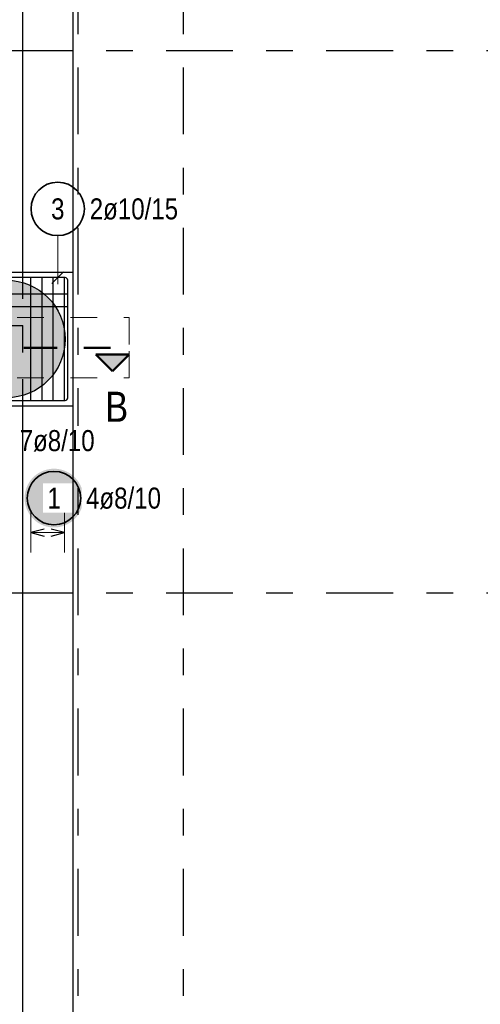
# Model space of a CAD drawing. Header units: millimetres. Extents: x -1.9 to 32.6, y 0 to 21.
# Tile 26 of 59: x 9.2 to 10.9, y 13.6 to 17.3. Entities that reach past the tile are written whole.
import ezdxf

# ---------------------------------------------------------------- set-up
doc = ezdxf.new("R2010")
doc.units = ezdxf.units.MM
for name, pattern in [('DASHDOT', [1, 0.5, -0.25, 0, -0.25]), ('DASHDOTX2', [2, 1, -0.5, 0, -0.5]), ('HIDDEN', [0.375, 0.25, -0.125])]:
    doc.linetypes.add(name, pattern=pattern)
doc.layers.add('Achsen', color=7, linetype='Continuous', lineweight=20)
doc.layers.add('nplo Bewehrung', color=7, linetype='Continuous', lineweight=20)
doc.styles.add('Arial Narrow', font='ARIALN.TTF')

msp = doc.modelspace()

# ---------------------------------------------------------------- hatches: boundary and pattern name
at = {"lineweight": 13, "true_color": 0xd7ffd7}
msp.add_hatch(color=254, dxfattribs=at).paths.add_polyline_path([(9.335429, 16.125039), (9.335409, 16.128005), (9.335349, 16.130971), (9.335249, 16.133935), (9.335109, 16.136898), (9.334929, 16.139859), (9.334709, 16.142817), (9.334449, 16.145772), (9.33415, 16.148723), (9.333811, 16.15167), (9.333432, 16.154612), (9.333013, 16.157549), (9.332555, 16.160479), (9.332058, 16.163404), (9.331521, 16.166321), (9.330944, 16.169231), (9.330329, 16.172133), (9.329674, 16.175026), (9.328981, 16.17791), (9.328249, 16.180784), (9.327478, 16.183649), (9.326668, 16.186502), (9.32582, 16.189345), (9.324934, 16.192176), (9.32401, 16.194994), (9.323048, 16.1978), (9.322048, 16.200593), (9.321011, 16.203372), (9.319936, 16.206137), (9.318824, 16.208887), (9.317675, 16.211621), (9.316489, 16.21434), (9.315267, 16.217043), (9.314008, 16.219729), (9.312713, 16.222398), (9.311383, 16.225049), (9.310016, 16.227682), (9.308615, 16.230296), (9.307178, 16.232891), (9.305706, 16.235467), (9.3042, 16.238022), (9.30266, 16.240557), (9.301085, 16.243071), (9.299477, 16.245563), (9.297835, 16.248034), (9.29616, 16.250482), (9.294453, 16.252907), (9.292712, 16.25531), (9.29094, 16.257688), (9.289135, 16.260042), (9.287299, 16.262372), (9.285432, 16.264677), (9.283534, 16.266956), (9.281605, 16.26921), (9.279646, 16.271437), (9.277657, 16.273638), (9.275639, 16.275812), (9.273592, 16.277958), (9.271516, 16.280077), (9.269411, 16.282167), (9.267278, 16.284229), (9.265118, 16.286262), (9.262931, 16.288266), (9.260717, 16.29024), (9.258476, 16.292184), (9.25621, 16.294097), (9.253917, 16.29598), (9.2516, 16.297832), (9.249258, 16.299652), (9.246892, 16.30144), (9.244501, 16.303197), (9.242087, 16.304921), (9.239651, 16.306612), (9.237191, 16.308271), (9.23471, 16.309896), (9.232206, 16.311487), (9.229682, 16.313045), (9.227137, 16.314568), (9.224571, 16.316057), (9.221986, 16.317511), (9.219381, 16.31893), (9.216757, 16.320314), (9.214115, 16.321663), (9.211455, 16.322975), (9.208778, 16.324252), (9.206083, 16.325493), (9.203372, 16.326697), (9.200646, 16.327864), (9.197903, 16.328995), (9.195146, 16.330088), (9.192374, 16.331144), (9.189588, 16.332163), (9.186789, 16.333144), (9.183976, 16.334087), (9.181152, 16.334992), (9.178315, 16.335859), (9.175467, 16.336688), (9.172608, 16.337478), (9.169738, 16.33823), (9.166859, 16.338943), (9.16397, 16.339617), (9.161072, 16.340252), (9.158167, 16.340848), (9.155253, 16.341404), (9.152332, 16.341922), (9.149405, 16.342399), (9.146471, 16.342838), (9.143532, 16.343237), (9.140587, 16.343596), (9.137638, 16.343915), (9.134685, 16.344194), (9.131728, 16.344434), (9.128769, 16.344634), (9.125807, 16.344794), (9.122843, 16.344914), (9.119878, 16.344994), (9.116912, 16.345034), (9.113945, 16.345034), (9.110979, 16.344994), (9.108014, 16.344914), (9.10505, 16.344794), (9.102088, 16.344634), (9.099129, 16.344434), (9.096172, 16.344194), (9.093219, 16.343915), (9.09027, 16.343596), (9.087326, 16.343237), (9.084386, 16.342838), (9.081453, 16.342399), (9.078525, 16.341922), (9.075604, 16.341404), (9.072691, 16.340848), (9.069785, 16.340252), (9.066887, 16.339617), (9.063998, 16.338943), (9.061119, 16.33823), (9.05825, 16.337478), (9.055391, 16.336688), (9.052542, 16.335859), (9.049706, 16.334992), (9.046881, 16.334087), (9.044069, 16.333144), (9.041269, 16.332163), (9.038483, 16.331144), (9.035711, 16.330088), (9.032954, 16.328995), (9.030212, 16.327864), (9.027485, 16.326697), (9.024774, 16.325493), (9.022079, 16.324252), (9.019402, 16.322975), (9.016742, 16.321663), (9.0141, 16.320314), (9.011476, 16.31893), (9.008871, 16.317511), (9.006286, 16.316057), (9.00372, 16.314568), (9.001175, 16.313045), (8.998651, 16.311487), (8.996148, 16.309896), (8.993666, 16.308271), (8.991207, 16.306612), (8.98877, 16.304921), (8.986356, 16.303197), (8.983966, 16.30144), (8.981599, 16.299652), (8.979257, 16.297832), (8.97694, 16.29598), (8.974648, 16.294097), (8.972381, 16.292184), (8.97014, 16.29024), (8.967926, 16.288266), (8.965739, 16.286262), (8.963579, 16.284229), (8.961446, 16.282167), (8.959342, 16.280077), (8.957265, 16.277958), (8.955218, 16.275812), (8.9532, 16.273638), (8.951211, 16.271437), (8.949252, 16.26921), (8.947323, 16.266956), (8.945425, 16.264677), (8.943558, 16.262372), (8.941722, 16.260042), (8.939917, 16.257688), (8.938145, 16.25531), (8.936405, 16.252907), (8.934697, 16.250482), (8.933022, 16.248034), (8.93138, 16.245563), (8.929772, 16.243071), (8.928197, 16.240557), (8.926657, 16.238022), (8.925151, 16.235467), (8.923679, 16.232891), (8.922242, 16.230296), (8.920841, 16.227682), (8.919475, 16.225049), (8.918144, 16.222398), (8.916849, 16.219729), (8.915591, 16.217043), (8.914368, 16.21434), (8.913182, 16.211621), (8.912033, 16.208887), (8.910921, 16.206137), (8.909847, 16.203372), (8.908809, 16.200593), (8.907809, 16.1978), (8.906847, 16.194994), (8.905923, 16.192176), (8.905037, 16.189345), (8.904189, 16.186502), (8.903379, 16.183649), (8.902608, 16.180784), (8.901876, 16.17791), (8.901183, 16.175026), (8.900528, 16.172133), (8.899913, 16.169231), (8.899337, 16.166321), (8.8988, 16.163404), (8.898302, 16.160479), (8.897844, 16.157549), (8.897425, 16.154612), (8.897046, 16.15167), (8.896707, 16.148723), (8.896408, 16.145772), (8.896148, 16.142817), (8.895928, 16.139859), (8.895748, 16.136898), (8.895609, 16.133935), (8.895509, 16.130971), (8.895449, 16.128005), (8.895429, 16.125039), (8.895449, 16.122073), (8.895509, 16.119107), (8.895609, 16.116142), (8.895748, 16.113179), (8.895928, 16.110219), (8.896148, 16.10726), (8.896408, 16.104305), (8.896707, 16.101354), (8.897046, 16.098408), (8.897425, 16.095466), (8.897844, 16.092529), (8.898302, 16.089598), (8.8988, 16.086674), (8.899337, 16.083757), (8.899913, 16.080847), (8.900528, 16.077945), (8.901183, 16.075052), (8.901876, 16.072168), (8.902608, 16.069293), (8.903379, 16.066429), (8.904189, 16.063575), (8.905037, 16.060733), (8.905923, 16.057902), (8.906847, 16.055083), (8.907809, 16.052277), (8.908809, 16.049485), (8.909847, 16.046706), (8.910921, 16.043941), (8.912033, 16.041191), (8.913182, 16.038456), (8.914368, 16.035737), (8.915591, 16.033035), (8.916849, 16.030349), (8.918144, 16.02768), (8.919475, 16.025029), (8.920841, 16.022396), (8.922242, 16.019782), (8.923679, 16.017186), (8.925151, 16.014611), (8.926657, 16.012056), (8.928197, 16.009521), (8.929772, 16.007007), (8.93138, 16.004514), (8.933022, 16.002044), (8.934697, 15.999596), (8.936405, 15.99717), (8.938145, 15.994768), (8.939917, 15.99239), (8.941722, 15.990035), (8.943558, 15.987705), (8.945425, 15.985401), (8.947323, 15.983121), (8.949252, 15.980868), (8.951211, 15.97864), (8.9532, 15.976439), (8.955218, 15.974266), (8.957265, 15.972119), (8.959342, 15.970001), (8.961446, 15.96791), (8.963579, 15.965848), (8.965739, 15.963815), (8.967926, 15.961812), (8.97014, 15.959838), (8.972381, 15.957894), (8.974648, 15.955981), (8.97694, 15.954098), (8.979257, 15.952246), (8.981599, 15.950426), (8.983966, 15.948637), (8.986356, 15.946881), (8.98877, 15.945157), (8.991207, 15.943465), (8.993666, 15.941807), (8.996148, 15.940182), (8.998651, 15.938591), (9.001175, 15.937033), (9.00372, 15.93551), (9.006286, 15.934021), (9.008871, 15.932567), (9.011476, 15.931147), (9.0141, 15.929763), (9.016742, 15.928415), (9.019402, 15.927102), (9.022079, 15.925826), (9.024774, 15.924585), (9.027485, 15.923381), (9.030212, 15.922214), (9.032954, 15.921083), (9.035711, 15.91999), (9.038483, 15.918933), (9.041269, 15.917915), (9.044069, 15.916934), (9.046881, 15.91599), (9.049706, 15.915085), (9.052542, 15.914218), (9.055391, 15.91339), (9.05825, 15.912599), (9.061119, 15.911848), (9.063998, 15.911135), (9.066887, 15.910461), (9.069785, 15.909826), (9.072691, 15.90923), (9.075604, 15.908673), (9.078525, 15.908156), (9.081453, 15.907678), (9.084386, 15.90724), (9.087326, 15.906841), (9.09027, 15.906482), (9.093219, 15.906163), (9.096172, 15.905883), (9.099129, 15.905643), (9.102088, 15.905444), (9.10505, 15.905284), (9.108014, 15.905164), (9.110979, 15.905084), (9.113945, 15.905044), (9.116912, 15.905044), (9.119878, 15.905084), (9.122843, 15.905164), (9.125807, 15.905284), (9.128769, 15.905444), (9.131728, 15.905643), (9.134685, 15.905883), (9.137638, 15.906163), (9.140587, 15.906482), (9.143532, 15.906841), (9.146471, 15.90724), (9.149405, 15.907678), (9.152332, 15.908156), (9.155253, 15.908673), (9.158167, 15.90923), (9.161072, 15.909826), (9.16397, 15.910461), (9.166859, 15.911135), (9.169738, 15.911848), (9.172608, 15.912599), (9.175467, 15.91339), (9.178315, 15.914218), (9.181152, 15.915085), (9.183976, 15.91599), (9.186789, 15.916934), (9.189588, 15.917915), (9.192374, 15.918933), (9.195146, 15.91999), (9.197903, 15.921083), (9.200646, 15.922214), (9.203372, 15.923381), (9.206083, 15.924585), (9.208778, 15.925826), (9.211455, 15.927102), (9.214115, 15.928415), (9.216757, 15.929763), (9.219381, 15.931147), (9.221986, 15.932567), (9.224571, 15.934021), (9.227137, 15.93551), (9.229682, 15.937033), (9.232206, 15.938591), (9.23471, 15.940182), (9.237191, 15.941807), (9.239651, 15.943465), (9.242087, 15.945157), (9.244501, 15.946881), (9.246892, 15.948637), (9.249258, 15.950426), (9.2516, 15.952246), (9.253917, 15.954098), (9.25621, 15.955981), (9.258476, 15.957894), (9.260717, 15.959838), (9.262931, 15.961812), (9.265118, 15.963815), (9.267278, 15.965848), (9.269411, 15.96791), (9.271516, 15.970001), (9.273592, 15.972119), (9.275639, 15.974266), (9.277657, 15.976439), (9.279646, 15.97864), (9.281605, 15.980868), (9.283534, 15.983121), (9.285432, 15.985401), (9.287299, 15.987705), (9.289135, 15.990035), (9.29094, 15.99239), (9.292712, 15.994768), (9.294453, 15.99717), (9.29616, 15.999596), (9.297835, 16.002044), (9.299477, 16.004514), (9.301085, 16.007007), (9.30266, 16.009521), (9.3042, 16.012056), (9.305706, 16.014611), (9.307178, 16.017186), (9.308615, 16.019782), (9.310016, 16.022396), (9.311383, 16.025029), (9.312713, 16.02768), (9.314008, 16.030349), (9.315267, 16.033035), (9.316489, 16.035737), (9.317675, 16.038456), (9.318824, 16.041191), (9.319936, 16.043941), (9.321011, 16.046706), (9.322048, 16.049485), (9.323048, 16.052277), (9.32401, 16.055083), (9.324934, 16.057902), (9.32582, 16.060733), (9.326668, 16.063575), (9.327478, 16.066429), (9.328249, 16.069293), (9.328981, 16.072168), (9.329674, 16.075052), (9.330329, 16.077945), (9.330944, 16.080847), (9.331521, 16.083757), (9.332058, 16.086674), (9.332555, 16.089598), (9.333013, 16.092529), (9.333432, 16.095466), (9.333811, 16.098408), (9.33415, 16.101354), (9.334449, 16.104305), (9.334709, 16.10726), (9.334929, 16.110219), (9.335109, 16.113179), (9.335249, 16.116142), (9.335349, 16.119107), (9.335409, 16.122073)])
at = {"lineweight": 25, "true_color": 0x0000ff}
msp.add_hatch(color=5, dxfattribs=at).paths.add_polyline_path([(9.512603, 16.005024), (9.575103, 16.067524), (9.450103, 16.067524)])
at = {"layer": 'Achsen', "lineweight": 25, "true_color": 0xffffff}
msp.add_hatch(color=7, dxfattribs=at).paths.add_polyline_path([(9.403509, 15.529539), (9.403442, 15.533378), (9.403241, 15.537212), (9.402907, 15.541037), (9.402439, 15.544848), (9.401838, 15.548641), (9.401106, 15.55241), (9.400242, 15.556151), (9.399248, 15.559859), (9.398126, 15.563531), (9.396876, 15.567161), (9.3955, 15.570746), (9.393999, 15.57428), (9.392377, 15.57776), (9.390634, 15.581181), (9.388772, 15.584539), (9.386795, 15.58783), (9.384703, 15.59105), (9.382501, 15.594196), (9.380191, 15.597262), (9.377774, 15.600246), (9.375255, 15.603144), (9.372637, 15.605952), (9.369922, 15.608667), (9.367114, 15.611285), (9.364216, 15.613804), (9.361232, 15.61622), (9.358166, 15.618531), (9.355021, 15.620733), (9.3518, 15.622825), (9.348509, 15.624802), (9.345151, 15.626664), (9.34173, 15.628407), (9.33825, 15.630029), (9.334716, 15.631529), (9.331132, 15.632905), (9.327501, 15.634155), (9.323829, 15.635278), (9.320121, 15.636272), (9.31638, 15.637136), (9.312611, 15.637868), (9.308818, 15.638469), (9.305007, 15.638937), (9.301183, 15.639271), (9.297348, 15.639472), (9.293509, 15.639539), (9.28967, 15.639472), (9.285836, 15.639271), (9.282011, 15.638937), (9.2782, 15.638469), (9.274408, 15.637868), (9.270639, 15.637136), (9.266898, 15.636272), (9.263189, 15.635278), (9.259517, 15.634155), (9.255887, 15.632905), (9.252303, 15.631529), (9.248768, 15.630029), (9.245288, 15.628407), (9.241867, 15.626664), (9.238509, 15.624802), (9.235218, 15.622825), (9.231998, 15.620733), (9.228853, 15.618531), (9.225787, 15.61622), (9.222803, 15.613804), (9.219905, 15.611285), (9.217097, 15.608667), (9.214382, 15.605952), (9.211763, 15.603144), (9.209244, 15.600246), (9.206828, 15.597262), (9.204517, 15.594196), (9.202315, 15.59105), (9.200224, 15.58783), (9.198247, 15.584539), (9.196385, 15.581181), (9.194642, 15.57776), (9.193019, 15.57428), (9.191519, 15.570746), (9.190143, 15.567161), (9.188893, 15.563531), (9.187771, 15.559859), (9.186777, 15.556151), (9.185913, 15.55241), (9.18518, 15.548641), (9.18458, 15.544848), (9.184112, 15.541037), (9.183777, 15.537212), (9.183576, 15.533378), (9.183509, 15.529539), (9.183576, 15.5257), (9.183777, 15.521866), (9.184112, 15.518041), (9.18458, 15.51423), (9.18518, 15.510438), (9.185913, 15.506669), (9.186777, 15.502928), (9.187771, 15.499219), (9.188893, 15.495547), (9.190143, 15.491917), (9.191519, 15.488333), (9.193019, 15.484798), (9.194642, 15.481318), (9.196385, 15.477897), (9.198247, 15.474539), (9.200224, 15.471248), (9.202315, 15.468028), (9.204517, 15.464883), (9.206828, 15.461817), (9.209244, 15.458833), (9.211763, 15.455935), (9.214382, 15.453127), (9.217097, 15.450412), (9.219905, 15.447793), (9.222803, 15.445274), (9.225787, 15.442858), (9.228853, 15.440547), (9.231998, 15.438345), (9.235218, 15.436254), (9.238509, 15.434276), (9.241867, 15.432415), (9.245288, 15.430672), (9.248768, 15.429049), (9.252303, 15.427549), (9.255887, 15.426173), (9.259517, 15.424923), (9.263189, 15.4238), (9.266898, 15.422807), (9.270639, 15.421943), (9.274408, 15.42121), (9.2782, 15.42061), (9.282011, 15.420142), (9.285836, 15.419807), (9.28967, 15.419606), (9.293509, 15.419539), (9.297348, 15.419606), (9.301183, 15.419807), (9.305007, 15.420142), (9.308818, 15.42061), (9.312611, 15.42121), (9.31638, 15.421943), (9.320121, 15.422807), (9.323829, 15.4238), (9.327501, 15.424923), (9.331132, 15.426173), (9.334716, 15.427549), (9.33825, 15.429049), (9.34173, 15.430672), (9.345151, 15.432415), (9.348509, 15.434276), (9.3518, 15.436254), (9.355021, 15.438345), (9.358166, 15.440547), (9.361232, 15.442858), (9.364216, 15.445274), (9.367114, 15.447793), (9.369922, 15.450412), (9.372637, 15.453127), (9.375255, 15.455935), (9.377774, 15.458833), (9.380191, 15.461817), (9.382501, 15.464883), (9.384703, 15.468028), (9.386795, 15.471248), (9.388772, 15.474539), (9.390634, 15.477897), (9.392377, 15.481318), (9.393999, 15.484798), (9.3955, 15.488333), (9.396876, 15.491917), (9.398126, 15.495547), (9.399248, 15.499219), (9.400242, 15.502928), (9.401106, 15.506669), (9.401838, 15.510438), (9.402439, 15.51423), (9.402907, 15.518041), (9.403241, 15.521866)])

# ---------------------------------------------------------------- linework, layer by layer
at = {"color": 3, "linetype": 'Continuous', "lineweight": 25}
for p, q in [((9.17731, 16.375039), (9.17731, 18.712544)), ((9.365042, 16.375039), (9.365042, 18.712544)), ((8.865042, 16.375039), (9.365042, 16.375039)), ((9.365042, 15.875039), (9.365042, 16.375039)), ((8.865042, 15.875039), (9.365042, 15.875039))]:
    msp.add_line(p, q, dxfattribs=at)
at = {"color": 3, "linetype": 'HIDDEN', "lineweight": 25, "ltscale": 0.25}
for p, q in [((9.17731, 15.875039), (9.17731, 16.375039)), ((9.117929, 16.175039), (9.17731, 16.175039))]:
    msp.add_line(p, q, dxfattribs=at)
at = {"color": 9, "linetype": 'HIDDEN', "lineweight": 0, "ltscale": 0.25}
for p, q in [((8.755311, 16.2051), (9.575103, 16.2051)), ((9.575103, 16.2051), (9.575103, 16.092524)), ((9.575103, 15.979947), (9.575103, 16.092524)), ((8.755311, 15.979947), (9.575103, 15.979947))]:
    msp.add_line(p, q, dxfattribs=at)
at = {"color": 4, "linetype": 'DASHDOT', "lineweight": 50, "ltscale": 0.25}
msp.add_line((8.755311, 16.092524), (9.575103, 16.092524), dxfattribs=at)
msp.add_line((8.755311, 16.092524), (9.575103, 16.092524), dxfattribs=at)
at = {"color": 4, "linetype": 'Continuous', "lineweight": 50}
for p, q in [((9.512603, 16.005024), (9.450103, 16.067524)), ((9.450103, 16.067524), (9.575103, 16.067524)), ((9.575103, 16.067524), (9.512603, 16.005024))]:
    msp.add_line(p, q, dxfattribs=at)
at = {"layer": 'Achsen', "color": 3, "linetype": 'DASHDOTX2', "lineweight": 25, "ltscale": 0.25}
for p, q in [((9.382226, 19.541412), (9.382226, 10.31573)), ((9.777226, 19.541412), (9.777226, 10.31573)), ((1.91368, 17.205042), (12.86808, 17.205042)), ((1.91368, 15.175042), (12.86808, 15.175042))]:
    msp.add_line(p, q, dxfattribs=at)
at = {"layer": 'Achsen', "color": 5, "linetype": 'Continuous', "lineweight": 18, "ltscale": 2}
for p, q in [((9.307393, 16.512146), (9.307393, 16.330039)), ((9.207042, 15.475424), (9.207042, 15.325424)), ((9.333042, 15.325424), (9.333042, 15.475424)), ((9.333042, 15.400424), (9.207042, 15.400424))]:
    msp.add_line(p, q, dxfattribs=at)
at = {"layer": 'Achsen', "color": 3, "linetype": 'Continuous', "lineweight": 25, "ltscale": 2}
for p, q in [((9.285295, 16.332942), (9.32949, 16.377136)), ((9.335042, 16.355039), (8.895042, 16.355039)), ((9.207042, 15.897539), (9.207042, 16.352539)), ((9.249042, 15.897539), (9.249042, 16.352539)), ((9.291042, 15.897539), (9.291042, 16.352539)), ((9.333042, 15.897539), (9.333042, 16.352539)), ((9.345042, 15.905039), (9.345042, 16.345039)), ((8.887541, 16.294594), (9.342541, 16.294594)), ((8.887541, 16.24615), (9.342541, 16.24615)), ((9.345042, 15.905039), (9.345042, 15.957539)), ((8.895042, 15.895039), (9.335042, 15.895039)), ((9.282542, 15.895039), (9.335042, 15.895039)), ((9.257042, 15.413821), (9.207042, 15.400424)), ((9.333042, 15.400424), (9.283042, 15.413821)), ((9.207042, 15.400424), (9.257042, 15.387026)), ((9.283042, 15.387026), (9.333042, 15.400424))]:
    msp.add_line(p, q, dxfattribs=at)
at = {"layer": 'Achsen', "color": 2, "linetype": 'Continuous', "lineweight": 35, "ltscale": 2}
for centre in [(9.307393, 16.612146), (9.293509, 15.529539)]:
    msp.add_circle(centre, 0.1, dxfattribs=at)
at = {"layer": 'Achsen', "color": 3, "linetype": 'Continuous', "lineweight": 25, "ltscale": 2}
for centre, start, end in [((9.335042, 16.345039), 0, 90), ((9.335042, 15.905039), 270, 0), ((9.335042, 15.905039), 270, 0)]:
    msp.add_arc(centre, 0.01, start, end, dxfattribs=at)
at = {"layer": 'nplo Bewehrung', "color": 3, "linetype": 'Continuous', "lineweight": 25}
msp.add_circle((9.115429, 16.125039), 0.22, dxfattribs=at)

# ---------------------------------------------------------------- texts
at = {"color": 4, "lineweight": 50, "style": 'Arial Narrow'}
msp.add_text('B', height=0.1125, dxfattribs=at).set_placement((9.485369, 15.815077))
at = {"layer": 'Achsen', "color": 2, "lineweight": 35, "char_height": 0.07875, "attachment_point": 1, "line_spacing_factor": 0.9, "style": 'Arial Narrow'}
for s, insert in [('3', (9.282586, 16.651521)), ('2ø10/15', (9.427393, 16.651521))]:
    msp.add_mtext(s, dxfattribs=dict(at, insert=insert))

# ---------------------------------------------------------------- next in the draw order: texts
at = {"layer": 'Achsen', "color": 2, "lineweight": 35, "char_height": 0.07875, "attachment_point": 1, "line_spacing_factor": 0.9, "style": 'Arial Narrow', "bg_fill": 3, "box_fill_scale": 1.2, "bg_fill_color": 256, "bg_fill_true_color": 13158600, "bg_fill_transparency": 0}
for s, insert in [('7ø8/10', (9.164878, 15.784094)), ('1', (9.268703, 15.568914)), ('4ø8/10', (9.413509, 15.568914))]:
    msp.add_mtext(s, dxfattribs=dict(at, insert=insert))

# ---------------------------------------------------------------- next in the draw order: linework, layer by layer
at = {"color": 3, "linetype": 'Continuous', "lineweight": 25}
for p, q in [((9.17731, 13.113859), (9.17731, 15.875039)), ((9.365042, 13.113859), (9.365042, 15.875039))]:
    msp.add_line(p, q, dxfattribs=at)

doc.saveas('drawing.dxf')
